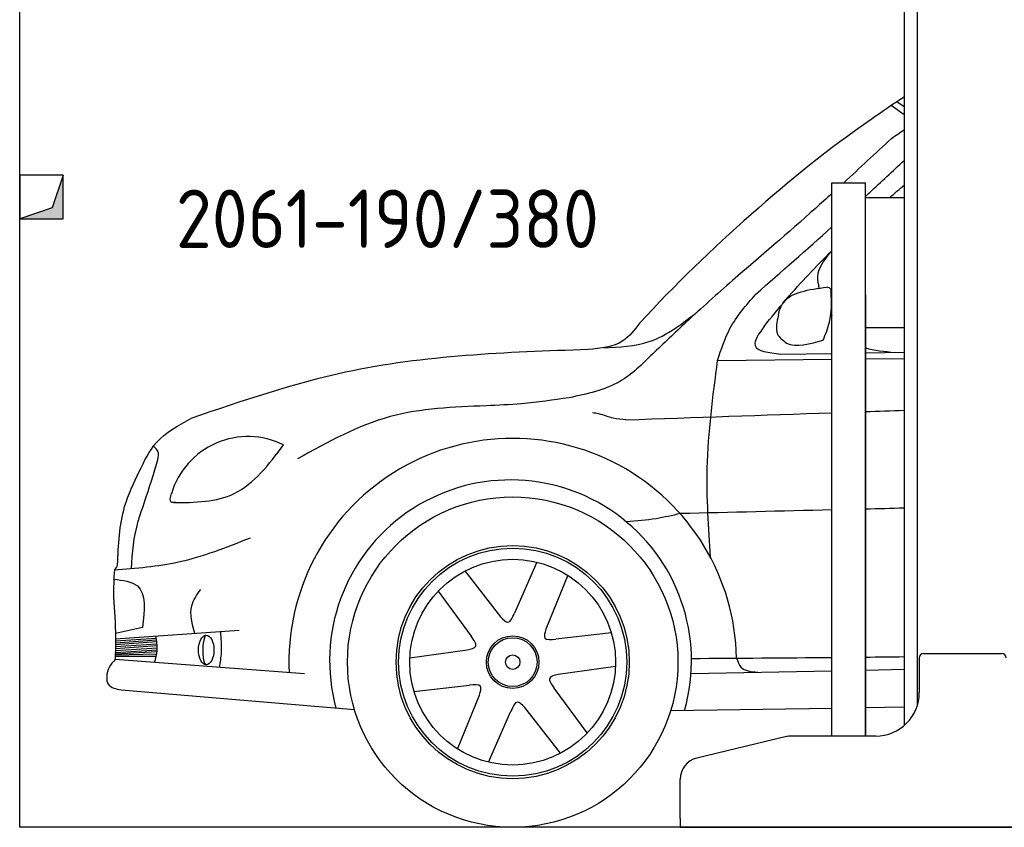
# Model space of a CAD drawing. Header units: millimetres. Extents: x 200 to 5400, y -100 to 3700.
# Tile 1 of 3: x 200 to 2465, y -100 to 1758. Entities that reach past the tile are written whole.
import ezdxf

# ---------------------------------------------------------------- set-up
doc = ezdxf.new("R2010")
doc.units = ezdxf.units.MM
doc.layers.add('breakthrough', color=1, linetype='Continuous')
doc.layers.add('Car', color=10, linetype='Continuous')
doc.styles.get("Standard").update_dxf_attribs({"font": 'ISOCP.SHX'})

msp = doc.modelspace()

# ---------------------------------------------------------------- linework, layer by layer
for p, q in [((2264.1, 3010), (2264.1, 178.8)), ((2234.1, 1810), (2234.1, 134)), ((2068.1, 110), (2068.1, 1383)), ((2068.1, 1383), (2145.1, 1383)), ((2145.1, 110), (2145.1, 1383)), ((2145.1, 1349), (2234.1, 1349)), ((2145.1, 1125), (2145.1, 110)), ((2145.1, 1050), (2234.1, 1050)), ((2279.1, 300), (2459.1, 300)), ((2269.1, 290), (2269.1, 210)), ((1963.3, 108.6), (1757.4, 59.2)), ((2169.1, 110), (1975, 110)), ((1719.1, -80), (1719.1, 10.6)), ((1719.1, -80), (1719.1, -100)), ((1719.1, -100), (1994.1, -100)), ((1994.1, -100), (3024.1, -100))]:
    msp.add_line(p, q)
msp.add_lwpolyline([(5400, 2900), (5400, -100), (200, -100), (200, 3200)])
for centre, radius, start, end in [((2279.1, 290), 10, 90, 180), ((2459.1, 290), 10, 0, 90), ((2169.1, 210), 100, 270, 0), ((1975, 60), 50, 90, 103.4957), ((1769.1, 10.6), 50, 103.4957, 180)]:
    msp.add_arc(centre, radius, start, end)
at = {"layer": 'breakthrough'}
for p, q in [((300, 1400), (274.5, 1325.5)), ((300, 1400), (274.5, 1325.5)), ((274.5, 1325.5), (200, 1300))]:
    msp.add_line(p, q, dxfattribs=at)
msp.add_lwpolyline([(200, 1300), (300, 1300), (300, 1400), (200, 1400)], close=True, dxfattribs=at)
msp.add_lwpolyline([(200, 1300), (300, 1300), (300, 1400), (200, 1400)], close=True, dxfattribs=at)
for points in [[(300, 1300), (300, 1400), (274.5, 1325.5)], [(300, 1300), (300, 1400), (274.5, 1325.5)], [(200, 1300), (300, 1300), (274.5, 1325.5)]]:
    msp.add_solid(points, dxfattribs=at)
at = {"layer": 'Car'}
for p, q in [((2234.1, 1557.5), (2217.6, 1569.3)), ((2234.1, 1538.9), (2204.6, 1560.6)), ((1805.3, 973.9), (2068.1, 977)), ((1950.6, 988.6), (2068.1, 990.4)), ((2145.1, 991.6), (2234.1, 993)), ((2145.1, 977.9), (2234.1, 978.9)), ((1389.2, 510.1), (1337.9, 392.6)), ((1224.1, 489.7), (1306.2, 384.5)), ((1460.6, 479.9), (1410.5, 356.2)), ((1162.2, 443), (1238.3, 339.8)), ((482.7, 359.8), (420.2, 346.2)), ((420.4, 333.4), (704.9, 353.2)), ((1560.9, 347.1), (1433.4, 332.8)), ((420.2, 311.3), (516.1, 317.9)), ((420.3, 324.7), (514.6, 331.2)), ((420.3, 320.2), (515.2, 327.3)), ((420.3, 315.7), (515.7, 322.4)), ((420.4, 328.9), (514, 335.1)), ((419.9, 296.9), (515.3, 299.3)), ((420, 302.3), (516.3, 308)), ((420, 299.2), (515.9, 304.1)), ((420.1, 307.1), (516.3, 313.1)), ((1097.4, 289.7), (1229.5, 308.2)), ((854.8, 253.3), (419.6, 285.7)), ((419.9, 294.1), (514.2, 293.8)), ((1570.4, 270.2), (1438.2, 251.7)), ((1744, 254.2), (2068.1, 260.3)), ((2145.1, 261.8), (2234.1, 263.5)), ((1106.9, 212.8), (1234.3, 227.1)), ((433.1, 216.2), (970.4, 170.7)), ((1505.5, 117), (1429.4, 220.2)), ((1207.2, 80), (1257.2, 203.7)), ((1278.5, 49.8), (1329.9, 167.3)), ((1443.7, 70.3), (1361.6, 175.4)), ((1697.3, 169.1), (2068.1, 174.4)), ((2145.1, 175.6), (2234.1, 176.8))]:
    msp.add_line(p, q, dxfattribs=at)
for radius in [380, 268.2, 262.3, 236.7, 60.5, 56.2, 16.6]:
    msp.add_circle((1333.9, 280), radius, dxfattribs=at)
for centre, radius, start, end in [((725.2, 614.8), 184.1, 63.5851, 163.3568), ((1333.9, 280), 514.8, 1.0294, 182.7467), ((1329, 283.1), 416.1, 344.0992, 195.1911), ((409.9, 505.6), 15.2, 301.257, 353.4804)]:
    msp.add_arc(centre, radius, start, end, dxfattribs=at)
msp.add_ellipse((629, 307.9), major_axis=(0, -34), ratio=0.523501, dxfattribs=at)
msp.add_ellipse((629, 307.9), major_axis=(-0.5, -34.1), ratio=0.233483, start_param=3.213864, end_param=6.355457, dxfattribs=at)
for points in [[(2234.1, 1579.9), (2208.5, 1563.9), (2183.5, 1546.1), (2158.6, 1528.3)], [(2204.9, 1484.6), (2214.6, 1491.4), (2224.3, 1498.1), (2234.1, 1504.8)], [(2204.9, 1484.6), (2168.4, 1450.6), (2132, 1416.7), (2095.3, 1383)], [(2201.4, 1349), (2212.2, 1358.5), (2223.1, 1367.8), (2234.1, 1377.2)], [(1893.4, 1126.9), (1951.9, 1178.1), (2010.3, 1229.3), (2068.1, 1281.2)], [(2065.9, 1081.6), (2066.6, 1080.3), (2067.3, 1079), (2068.1, 1077.7)], [(1963.4, 1014.1), (1985.9, 1003.4), (2018.6, 1011.9), (2047.8, 1021)], [(2145.1, 1002.8), (2165.7, 996.7), (2189.2, 994.7), (2212.7, 992.7)], [(1594.5, 837.3), (1752.4, 842.8), (1910.2, 848.4), (2068.1, 853.8)], [(2145.1, 856.5), (2174.7, 857.5), (2204.4, 858.5), (2234.1, 859.5)], [(2234.1, 634.2), (2204.4, 633.4), (2174.7, 632.7), (2145.1, 632)], [(2068.1, 630.1), (1951.7, 627.3), (1835.2, 624.5), (1718.8, 621.7)], [(417.9, 492.6), (416, 471.8), (415.9, 450.4), (415.8, 429.1)], [(1745, 288.5), (1852.7, 289.2), (1960.4, 290), (2068.1, 290.9)], [(2145.1, 291.6), (2174.7, 291.9), (2204.4, 292.3), (2234.1, 292.6)]]:
    msp.add_open_spline(points, degree=3, dxfattribs=at)
for points, knots in [([(2158.6, 1528.3), (2061.3, 1462.4), (1875.8, 1310.2), (1707.2, 1148.8), (1626, 1060.3)], [0, 0, 0, 0, 35.110196, 71.197386, 71.197386, 71.197386, 71.197386]), ([(2145.1, 1351.1), (2148.4, 1354.1), (2178.2, 1381.7), (2207.8, 1409.5), (2234.1, 1434.3)], [336.979218, 336.979218, 336.979218, 336.979218, 350.415478, 458.840397, 458.840397, 458.840397, 458.840397]), ([(2068.1, 1358.2), (2055.5, 1346.7), (1980.3, 1278.9), (1903.5, 1212.9), (1839.6, 1158.1)], [186.237022, 186.237022, 186.237022, 186.237022, 237.374313, 489.888561, 489.888561, 489.888561, 489.888561]), ([(1912.1, 1052.5), (1929.1, 1073.5), (1978.3, 1134.2), (2031.8, 1190.8), (2068.1, 1226.5)], [0, 0, 0, 0, 81.184003, 234.142079, 234.142079, 234.142079, 234.142079]), ([(1944.9, 1078.3), (1946.9, 1088.8), (1961, 1130.1), (2015.1, 1137.2), (2056.9, 1142.7)], [4.326733, 4.326733, 4.326733, 4.326733, 7.521765, 18.312519, 18.312519, 18.312519, 18.312519]), ([(1944.9, 1078.3), (1941.2, 1062.6), (1935.1, 1036.3), (1954.9, 1020.3), (1963.4, 1014.1)], [0, 0, 0, 0, 4.363854, 7.275874, 7.275874, 7.275874, 7.275874]), ([(553.7, 647), (603.6, 647.2), (708.5, 649.9), (772.9, 734.8), (807.1, 779.8)], [0.931028, 0.931028, 0.931028, 0.931028, 15.090072, 31.045367, 31.045367, 31.045367, 31.045367]), ([(457.2, 494.3), (458.8, 532.6), (464.1, 588.9), (487.4, 646), (517.8, 745.6)], [0, 0, 0, 0, 11.961101, 18.895424, 18.895424, 18.895424, 18.895424])]:
    msp.add_open_spline(points, degree=3, knots=knots, dxfattribs=at)
for points in [[(2064.1, 1222.6), (2034.9, 1167.3), (2038.4, 1140.2)], [(1839.6, 1158.1), (1733, 1062.1), (1655.3, 988.8)], [(2047.8, 1021), (2062.7, 1062.5), (2066.5, 1132.3)], [(2066.5, 1132.3), (2065, 1138.5), (2056.9, 1142.7)], [(1805.3, 973.9), (1833.7, 1047.2), (1893.4, 1126.9)], [(1543.4, 1003.4), (1647.6, 1017.3), (1761.8, 1088.6)], [(1626, 1060.3), (1587.3, 1019.1), (1507.3, 999.1)], [(1912.1, 1052.5), (1891.3, 1008.8), (1950.6, 988.6)], [(1507.3, 999.1), (949.4, 946.9), (593.5, 840.5)], [(1655.3, 988.8), (1580.1, 925.6), (1463.8, 888.3)], [(1788.8, 520.8), (1781.5, 726.4), (1805.3, 973.9)], [(1463.8, 888.3), (1354.5, 874.5), (1272.7, 869.8)], [(1272.7, 869.8), (1052.3, 844.8), (839, 747.6)], [(474.9, 718.4), (514.8, 785.4), (593.5, 840.5)], [(1549.8, 846), (1531.8, 851.1), (1517.7, 853.7)], [(1594.5, 837.3), (1564.7, 841.3), (1549.8, 846)], [(517.8, 745.6), (518.2, 764.1), (507.8, 776.9)], [(425.1, 503.9), (441.4, 637.7), (474.9, 718.4)], [(559.4, 647), (548.5, 648.3), (548.8, 667.6)], [(1718.8, 621.7), (1664.1, 610), (1595.6, 602.6)], [(417.9, 492.6), (565.3, 510.6), (730.5, 566)], [(602.9, 346.1), (595.7, 409.3), (616.4, 447.4)], [(415.8, 429.1), (420.3, 337.7), (419.6, 285.7)], [(1306.2, 384.5), (1323, 371.9), (1337.9, 392.6)], [(510.4, 279), (516.2, 307.1), (513.2, 339.8)], [(659.8, 267.8), (664.1, 302.9), (662.4, 350.3)], [(1229.5, 308.2), (1248.8, 316.5), (1238.3, 339.8)], [(1410.5, 356.2), (1408.1, 335.4), (1433.4, 332.8)], [(419.6, 285.7), (405.9, 267.7), (404.4, 228.4), (433.1, 216.2)], [(1848.6, 289.2), (1858.8, 268.6), (1897.5, 257)], [(1438.2, 251.7), (1419, 243.4), (1429.4, 220.2)], [(1257.2, 203.7), (1259.7, 224.5), (1234.3, 227.1)], [(1361.6, 175.4), (1344.8, 188), (1329.9, 167.3)]]:
    msp.add_spline(points, degree=3, dxfattribs=at)
at = {"layer": 'Car', "end_tangent": (-0.971458, -0.237212)}
msp.add_spline([(416.5, 471.1), (470.6, 455.4), (482.7, 359.8)], degree=3, dxfattribs=at)

# ---------------------------------------------------------------- texts
msp.add_text('2061-190/380', height=134.4).set_placement((559.3, 1232.8))

doc.saveas('drawing.dxf')
